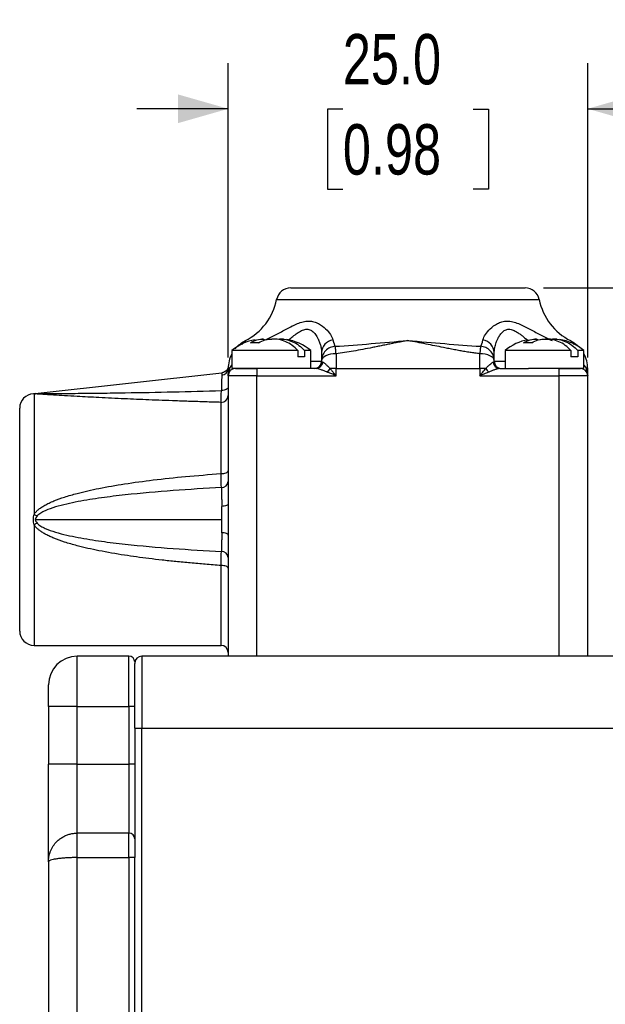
# Paper-space layout 'Catalog Drawing' of a CAD drawing. Header units: millimetres. Extents: x 99 to 325, y 44 to 251.
# Tile 10 of 12: x 242 to 283, y 130 to 198. Entities that reach past the tile are written whole.
import ezdxf

# ---------------------------------------------------------------- set-up
doc = ezdxf.new("R2010")
doc.units = ezdxf.units.MM
doc.layers.add('DIMENSIONS', color=140, linetype='Continuous')
doc.styles.add('SLDTEXTSTYLE0', font='TXT', dxfattribs={"width": 0.75})
doc.dimstyles.new('SLDDIMSTYLE0', dxfattribs={"dimtxt": 3.5, "dimasz": 3.5, "dimexe": 0, "dimexo": 0.0625, "dimgap": 0.875, "dimtad": 0, "dimtih": 1, "dimtoh": 1, "dimdec": 1, "dimrnd": 1e-09, "dimzin": 12, "dimdsep": 46, "dimtxsty": 'SLDTEXTSTYLE0', "dimsah": 1, "dimcen": 0.09, "dimadec": 0, "dimazin": 3, "dimtfac": 1, "dimtdec": 1, "dimtofl": 0, "dimtmove": 0, "dimatfit": 3, "dimfxl": 0, "dimfrac": 2, "dimtolj": 1, "dimtzin": 12, "dimarcsym": 0})
doc.dimstyles.new('SLDDIMSTYLE1', dxfattribs={"dimtxt": 3.5, "dimasz": 3.5, "dimexe": 0, "dimexo": 0.0625, "dimgap": 0.875, "dimtad": 0, "dimtih": 1, "dimtoh": 1, "dimdec": 1, "dimrnd": 1e-09, "dimzin": 12, "dimdsep": 46, "dimtxsty": 'SLDTEXTSTYLE0', "dimsah": 1, "dimcen": 0.09, "dimadec": 0, "dimazin": 3, "dimtfac": 1, "dimtdec": 1, "dimtmove": 0, "dimatfit": 0, "dimfxl": 0, "dimfrac": 2, "dimtolj": 1, "dimtzin": 12, "dimarcsym": 0})
doc.dimstyles.new('SLDDIMSTYLE2', dxfattribs={"dimtxt": 3.5, "dimasz": 3.5, "dimexe": 0, "dimexo": 0.0625, "dimgap": 0.875, "dimtad": 0, "dimtih": 1, "dimtoh": 1, "dimdec": 1, "dimrnd": 1e-09, "dimzin": 4, "dimdsep": 46, "dimtxsty": 'SLDTEXTSTYLE0', "dimsah": 1, "dimcen": 0.09, "dimadec": 0, "dimazin": 1, "dimtfac": 1, "dimtdec": 1, "dimtofl": 0, "dimtmove": 0, "dimatfit": 3, "dimfxl": 0, "dimfrac": 2, "dimtolj": 1, "dimtzin": 12, "dimarcsym": 0})
doc.dimstyles.new('SLDDIMSTYLE5', dxfattribs={"dimtxt": 3.5, "dimasz": 3.5, "dimexe": 0, "dimexo": 0.0625, "dimgap": 0.875, "dimtad": 0, "dimtih": 1, "dimtoh": 1, "dimdec": 1, "dimrnd": 1e-09, "dimzin": 4, "dimdsep": 46, "dimtxsty": 'SLDTEXTSTYLE0', "dimsah": 1, "dimcen": 0.09, "dimadec": 0, "dimazin": 1, "dimtfac": 1, "dimtdec": 1, "dimtmove": 0, "dimatfit": 0, "dimfxl": 0, "dimfrac": 2, "dimtolj": 1, "dimtzin": 12, "dimarcsym": 0})

# ---------------------------------------------------------------- blocks, each defined once
blk = doc.blocks.new('_D_33')
at = {"layer": 'DIMENSIONS'}
for p, q in [((278.252, 179.423), (307.011, 179.423)), ((303.836, 179.423), (303.836, 132.417)), ((299.311, 126.097), (298.244, 126.097)), ((298.244, 126.097), (298.244, 120.54)), ((308.362, 126.097), (309.428, 126.097)), ((309.428, 126.097), (309.428, 120.54)), ((298.244, 120.54), (299.311, 120.54)), ((309.428, 120.54), (308.362, 120.54)), ((303.836, 72.823), (303.836, 119.829)), ((285.153, 72.823), (307.011, 72.823))]:
    blk.add_line(p, q, dxfattribs=at)
for points in [[(303.836, 179.423), (302.836, 175.923), (304.836, 175.923)], [(303.836, 72.823), (304.836, 76.323), (302.836, 76.323)]]:
    blk.add_solid(points, dxfattribs=at)
at = {"layer": 'DIMENSIONS', "char_height": 3.5, "attachment_point": 1, "style": 'SLDTEXTSTYLE0'}
for s, insert in [('106.6', (298.018, 131.319)), ('4.20', (299.311, 125.052))]:
    blk.add_mtext(s, dxfattribs=dict(at, insert=insert))
blk = doc.blocks.new('_D_34')
at = {"layer": 'DIMENSIONS'}
for p, q in [((227.403, 218.439), (322.001, 218.439)), ((318.826, 218.439), (318.826, 151.925)), ((314.3, 145.605), (313.234, 145.605)), ((313.234, 145.605), (313.234, 140.048)), ((323.352, 145.605), (324.418, 145.605)), ((324.418, 145.605), (324.418, 140.048)), ((313.234, 140.048), (314.3, 140.048)), ((324.418, 140.048), (323.352, 140.048)), ((318.826, 72.823), (318.826, 139.337)), ((285.153, 72.823), (322.001, 72.823))]:
    blk.add_line(p, q, dxfattribs=at)
for points in [[(318.826, 218.439), (317.826, 214.939), (319.826, 214.939)], [(318.826, 72.823), (319.826, 76.323), (317.826, 76.323)]]:
    blk.add_solid(points, dxfattribs=at)
at = {"layer": 'DIMENSIONS', "char_height": 3.5, "attachment_point": 1, "style": 'SLDTEXTSTYLE0'}
for s, insert in [('145.6', (313.007, 150.827)), ('5.73', (314.3, 144.56))]:
    blk.add_mtext(s, dxfattribs=dict(at, insert=insert))
blk = doc.blocks.new('_D_35')
at = {"layer": 'DIMENSIONS'}
for p, q in [((256.333, 174.593), (256.333, 195.053)), ((281.333, 174.593), (281.333, 195.053)), ((256.333, 191.878), (249.983, 191.878)), ((264.307, 191.851), (263.241, 191.851)), ((263.241, 191.851), (263.241, 186.295)), ((273.358, 191.851), (274.425, 191.851)), ((274.425, 191.851), (274.425, 186.295)), ((281.333, 191.878), (287.683, 191.878)), ((263.241, 186.295), (264.307, 186.295)), ((274.425, 186.295), (273.358, 186.295))]:
    blk.add_line(p, q, dxfattribs=at)
for points in [[(256.333, 191.878), (252.833, 192.878), (252.833, 190.878)], [(281.333, 191.878), (284.833, 190.878), (284.833, 192.878)]]:
    blk.add_solid(points, dxfattribs=at)
at = {"layer": 'DIMENSIONS', "char_height": 3.5, "attachment_point": 1, "style": 'SLDTEXTSTYLE0'}
for s, insert in [('25.0', (264.307, 197.074)), ('0.98', (264.307, 190.806))]:
    blk.add_mtext(s, dxfattribs=dict(at, insert=insert))
blk = doc.blocks.new('_D_36')
at = {"layer": 'DIMENSIONS'}
for p, q in [((217.833, 214.459), (217.833, 231.615)), ((287.833, 154.593), (287.833, 231.615)), ((217.833, 228.44), (244.24, 228.44)), ((248.307, 228.413), (247.241, 228.413)), ((247.241, 228.413), (247.241, 222.857)), ((257.358, 228.413), (258.425, 228.413)), ((258.425, 228.413), (258.425, 222.857)), ((287.833, 228.44), (261.425, 228.44)), ((247.241, 222.857), (248.307, 222.857)), ((258.425, 222.857), (257.358, 222.857))]:
    blk.add_line(p, q, dxfattribs=at)
for points in [[(217.833, 228.44), (221.333, 227.44), (221.333, 229.44)], [(287.833, 228.44), (284.333, 229.44), (284.333, 227.44)]]:
    blk.add_solid(points, dxfattribs=at)
at = {"layer": 'DIMENSIONS', "char_height": 3.5, "attachment_point": 1, "style": 'SLDTEXTSTYLE0'}
for s, insert in [('70.0', (248.307, 233.636)), ('2.76', (248.307, 227.368))]:
    blk.add_mtext(s, dxfattribs=dict(at, insert=insert))
blk = doc.blocks.new('_D_39')
at = {"layer": 'DIMENSIONS'}
for p, q in [((220.733, 171.203), (220.733, 106.25)), ((220.733, 109.425), (214.383, 109.425)), ((227.757, 109.398), (226.691, 109.398)), ((226.691, 109.398), (226.691, 103.842)), ((236.808, 109.398), (237.875, 109.398)), ((237.875, 109.398), (237.875, 103.842)), ((243.833, 109.425), (250.183, 109.425)), ((226.691, 103.842), (227.757, 103.842)), ((237.875, 103.842), (236.808, 103.842))]:
    blk.add_line(p, q, dxfattribs=at)
for points in [[(220.733, 109.425), (217.233, 110.425), (217.233, 108.425)], [(243.833, 109.425), (247.333, 108.425), (247.333, 110.425)]]:
    blk.add_solid(points, dxfattribs=at)
at = {"layer": 'DIMENSIONS', "char_height": 3.5, "attachment_point": 1, "style": 'SLDTEXTSTYLE0'}
for s, insert in [('23.1', (227.757, 114.621)), ('0.91', (227.757, 108.354))]:
    blk.add_mtext(s, dxfattribs=dict(at, insert=insert))

psp = doc.layouts.new('Catalog Drawing')

# ---------------------------------------------------------------- linework, layer by layer
at = {"color": 8, "linetype": 'Continuous', "lineweight": 25}
for p, q in [((259.703, 178.619), (277.962, 178.619)), ((278.854, 175.774), (278.752, 175.811)), ((256.593, 174.846), (256.59, 174.848)), ((281.076, 174.848), (281.073, 174.846)), ((256.422, 173.823), (256.593, 174.044)), ((262.073, 174.323), (262.833, 174.323)), ((274.833, 174.323), (275.593, 174.323)), ((281.073, 174.044), (281.243, 173.823)), ((242.833, 162.962), (242.833, 154.573)), ((255.833, 154.573), (255.833, 160.129))]:
    psp.add_line(p, q, dxfattribs=at)
at = {"color": 7, "linetype": 'Continuous', "lineweight": 25}
for p, q in [((258.77, 175.871), (258.666, 175.869)), ((258.811, 175.827), (259.288, 175.871)), ((258.811, 175.871), (258.811, 175.782)), ((259.896, 175.871), (259.89, 175.871)), ((260.19, 175.858), (259.896, 175.871)), ((277.77, 175.871), (277.666, 175.869)), ((277.811, 175.827), (278.288, 175.871)), ((277.811, 175.871), (277.811, 175.782)), ((278.896, 175.871), (278.89, 175.871)), ((279.19, 175.858), (278.896, 175.871)), ((256.593, 175.073), (256.593, 173.823)), ((261.173, 175.073), (256.593, 175.073)), ((261.173, 175.073), (261.173, 174.623)), ((261.649, 174.623), (261.173, 174.623)), ((261.649, 175.073), (261.649, 174.623)), ((262.073, 175.073), (261.649, 175.073)), ((262.073, 173.823), (262.073, 175.073)), ((263.833, 174.848), (263.833, 173.823)), ((273.833, 173.823), (273.833, 174.848)), ((275.593, 175.073), (275.593, 173.823)), ((280.173, 175.073), (275.593, 175.073)), ((280.173, 175.073), (280.173, 174.623)), ((280.649, 174.623), (280.173, 174.623)), ((280.649, 175.073), (280.649, 174.623)), ((281.073, 175.073), (280.649, 175.073)), ((281.073, 173.823), (281.073, 175.073)), ((256.33, 173.886), (256.299, 173.823)), ((262.833, 174.375), (262.833, 174.323)), ((274.833, 174.323), (274.833, 174.375)), ((242.913, 172.082), (255.895, 173.525)), ((256.306, 173.8), (256.298, 173.822)), ((256.333, 173.823), (256.422, 173.823)), ((256.333, 173.823), (256.333, 173.323)), ((258.333, 173.323), (256.333, 173.323)), ((256.333, 173.323), (256.333, 164.413)), ((260.454, 173.823), (256.593, 173.823)), ((258.333, 173.823), (258.333, 173.323)), ((258.333, 153.823), (258.333, 173.323)), ((258.333, 173.323), (263.833, 173.323)), ((262.447, 173.823), (260.454, 173.823)), ((263.833, 173.823), (263.42, 173.823)), ((263.833, 173.823), (273.833, 173.823)), ((263.833, 173.323), (263.833, 173.823)), ((273.833, 173.823), (273.833, 173.323)), ((274.246, 173.823), (273.833, 173.823)), ((273.833, 173.323), (279.333, 173.323)), ((275.219, 173.823), (277.211, 173.823)), ((281.073, 173.823), (277.211, 173.823)), ((279.333, 173.823), (279.333, 173.323)), ((279.333, 173.323), (279.333, 153.823)), ((281.333, 173.323), (279.333, 173.323)), ((281.333, 173.823), (281.243, 173.823)), ((281.333, 173.323), (281.333, 173.823)), ((281.333, 153.823), (281.333, 173.323)), ((242.913, 172.082), (242.786, 172.072)), ((242.833, 172.066), (242.833, 163.685)), ((255.833, 166.518), (255.833, 171.469)), ((242.913, 163.323), (255.896, 163.323)), ((256.333, 162.234), (256.333, 153.823)), ((242.833, 154.573), (255.833, 154.573)), ((245.833, 150.323), (245.833, 153.823)), ((249.433, 153.823), (245.833, 153.823)), ((249.433, 150.323), (249.433, 153.823)), ((250.333, 153.823), (250.333, 148.823)), ((287.333, 153.823), (250.333, 153.823)), ((245.833, 150.323), (243.833, 150.323)), ((243.833, 150.323), (243.833, 146.323)), ((245.833, 146.323), (245.833, 150.323)), ((245.833, 150.323), (249.433, 150.323)), ((249.833, 150.323), (249.433, 150.323)), ((249.433, 150.323), (249.433, 146.323)), ((249.833, 148.823), (250.333, 148.823)), ((249.833, 148.823), (249.833, 139.823)), ((250.333, 86.711), (250.333, 148.823)), ((250.333, 148.823), (287.333, 148.823)), ((245.833, 146.323), (243.833, 146.323)), ((245.833, 141.523), (245.833, 146.323)), ((245.833, 146.323), (249.433, 146.323)), ((249.433, 146.323), (249.433, 141.523)), ((249.833, 146.323), (249.433, 146.323)), ((245.833, 139.823), (245.833, 141.523)), ((249.433, 141.523), (245.833, 141.523)), ((249.433, 139.823), (249.433, 141.523)), ((245.833, 92.823), (245.833, 139.823)), ((245.833, 139.823), (249.433, 139.823)), ((249.433, 139.823), (249.433, 92.823)), ((249.833, 139.823), (249.433, 139.823)), ((249.833, 92.823), (249.833, 139.823)), ((243.833, 139.523), (243.833, 93.123))]:
    psp.add_line(p, q, dxfattribs=at)
at = {"color": 7, "linetype": 'Continuous', "lineweight": 25, "flags": 128}
for points in [[(263.833, 174.848), (263.638, 174.838), (263.45, 174.812), (263.277, 174.768), (263.126, 174.709), (263.001, 174.638), (262.909, 174.556), (262.852, 174.467), (262.833, 174.375)], [(274.833, 174.375), (274.814, 174.467), (274.757, 174.556), (274.664, 174.638), (274.54, 174.709), (274.388, 174.768), (274.215, 174.812), (274.028, 174.838), (273.833, 174.848)], [(256.333, 172.547), (256.324, 172.498), (256.297, 172.45), (256.254, 172.406), (256.196, 172.367), (256.125, 172.334), (256.044, 172.309), (255.955, 172.292), (255.862, 172.284)], [(255.833, 166.518), (255.93, 166.521), (256.024, 166.532), (256.111, 166.548), (256.186, 166.571), (256.248, 166.599), (256.295, 166.63), (256.323, 166.665), (256.333, 166.7)], [(256.333, 164.413), (256.324, 164.381), (256.299, 164.35), (256.259, 164.321), (256.204, 164.296), (256.137, 164.274), (256.059, 164.257), (255.974, 164.245), (255.884, 164.239)], [(256.333, 162.234), (256.324, 162.266), (256.299, 162.296), (256.259, 162.325), (256.204, 162.351), (256.137, 162.373), (256.059, 162.39), (255.974, 162.402), (255.884, 162.408)], [(256.333, 159.946), (256.323, 159.982), (256.295, 160.016), (256.248, 160.048), (256.186, 160.076), (256.111, 160.098), (256.024, 160.115), (255.93, 160.125), (255.833, 160.129)]]:
    psp.add_lwpolyline(points, dxfattribs=at)
at = {"color": 7, "linetype": 'Continuous', "lineweight": 25}
for centre, radius, start, end in [((260.684, 178.423), 1, 90, 168.69691), ((276.982, 178.423), 1, 11.30309, 90), ((255.681, 179.423), 4.102, 296.73234, 348.69691), ((281.985, 179.423), 4.102, 191.30309, 243.27802), ((258.77, 172.501), 3.37, 99.66381, 130.2375), ((259.896, 172.501), 3.37, 49.7625, 81.76246), ((263.761, 174.894), 0.929, 99.22488, 177.75979), ((273.904, 174.894), 0.929, 2.24021, 80.77512), ((277.77, 172.501), 3.37, 99.98461, 130.2375), ((278.896, 172.501), 3.37, 49.7625, 81.76246), ((258.501, 173.823), 2.168, 151.80699, 180), ((279.165, 173.823), 2.168, 0, 28.19301), ((262.333, 174.323), 0.5, 270, 0), ((262.431, 174.302), 0.479, 271.8646, 355.99903), ((275.234, 174.302), 0.479, 184.00097, 268.1354), ((275.333, 174.323), 0.5, 180, 270), ((255.852, 173.838), 0.481, 273.87388, 358.31118), ((256.833, 173.323), 0.5, 90, 180), ((256.122, 173.724), 0.316, 331.47627, 18.31591), ((262.216, 174.607), 1.436, 313.9534, 326.91894), ((275.449, 174.607), 1.436, 213.08106, 226.0466), ((280.833, 173.323), 0.5, 0, 90), ((281.543, 173.724), 0.316, 161.68409, 208.52373), ((242.833, 171.073), 1, 92.66977, 180), ((242.799, 173.676), 1.611, 271.19249, 279.04898), ((255.849, 171.953), 0.484, 268.02613, 357.87972), ((255.872, 166.004), 0.462, 268.73324, 355.34868), ((266.82, 211.629), 53.611, 243.42046, 243.68288), ((266.82, 115.017), 53.611, 116.31712, 116.57954), ((255.872, 160.643), 0.462, 4.65132, 91.26676), ((242.833, 155.573), 1, 180, 270), ((255.833, 154.073), 0.5, 0, 90), ((245.833, 151.823), 2, 90, 180), ((249.433, 153.423), 0.4, 0, 90), ((250.333, 153.323), 0.5, 90, 180), ((249.433, 141.123), 0.4, 0, 90)]:
    psp.add_arc(centre, radius, start, end, dxfattribs=at)
for points, knots in [([(260.684, 179.423), (260.685, 179.423), (260.687, 179.423), (260.704, 179.423), (260.731, 179.423), (260.769, 179.423), (260.845, 179.423), (260.989, 179.423), (261.248, 179.423), (261.585, 179.423), (262.144, 179.423), (263.029, 179.423), (264.119, 179.423), (265.078, 179.423), (265.818, 179.423), (266.577, 179.423), (267.252, 179.423), (267.84, 179.423), (268.336, 179.423), (268.667, 179.423), (268.833, 179.423)], [0, 0, 0, 0, 0.023331, 0.046622, 0.069903, 0.093207, 0.116565, 0.178308, 0.240092, 0.304409, 0.368768, 0.500006, 0.631244, 0.695561, 0.759919, 0.821662, 0.883446, 0.922313, 0.961115, 1, 1, 1, 1]), ([(268.833, 179.423), (270.994, 179.423), (273.067, 179.423), (276.123, 179.423), (276.982, 179.423), (276.982, 179.423)], [0, 0, 0, 0, 0.5, 0.5, 1, 1, 1, 1]), ([(258.914, 175.811), (259.169, 175.925), (259.417, 176.051), (259.909, 176.313), (260.154, 176.451), (260.65, 176.718), (260.897, 176.846), (261.285, 176.997), (261.414, 177.039), (261.674, 177.098), (261.807, 177.115), (262.059, 177.114), (262.179, 177.098), (262.409, 177.038), (262.515, 176.996), (262.807, 176.846), (262.971, 176.716), (263.244, 176.452), (263.353, 176.316), (263.523, 176.052), (263.583, 175.924), (263.612, 175.811)], [0, 0, 0, 0, 0.125, 0.125, 0.25, 0.25, 0.375, 0.375, 0.4375, 0.4375, 0.5, 0.5, 0.5625, 0.5625, 0.625, 0.625, 0.75, 0.75, 0.875, 0.875, 1, 1, 1, 1]), ([(274.053, 175.811), (274.083, 175.925), (274.142, 176.051), (274.31, 176.313), (274.42, 176.451), (274.696, 176.718), (274.858, 176.846), (275.154, 176.997), (275.259, 177.039), (275.488, 177.098), (275.612, 177.115), (275.864, 177.114), (275.993, 177.098), (276.255, 177.038), (276.385, 176.996), (276.767, 176.846), (277.018, 176.716), (277.509, 176.452), (277.752, 176.316), (278.246, 176.052), (278.498, 175.924), (278.752, 175.811)], [0, 0, 0, 0, 0.125, 0.125, 0.25, 0.25, 0.375, 0.375, 0.4375, 0.4375, 0.5, 0.5, 0.5625, 0.5625, 0.625, 0.625, 0.75, 0.75, 0.875, 0.875, 1, 1, 1, 1]), ([(256.831, 175.198), (256.851, 175.225), (256.93, 175.329), (257.15, 175.539), (257.398, 175.685), (257.526, 175.76)], [0, 0, 0, 0, 0.1467616, 0.5608184, 1, 1, 1, 1]), ([(257.873, 175.609), (258.021, 175.704), (258.176, 175.772), (258.491, 175.858), (258.651, 175.873), (258.811, 175.871)], [0, 0, 0, 0, 0.5, 0.5, 1, 1, 1, 1]), ([(258.439, 175.609), (258.588, 175.704), (258.742, 175.772), (259.058, 175.858), (259.217, 175.873), (259.378, 175.871)], [0, 0, 0, 0, 0.5, 0.5, 1, 1, 1, 1]), ([(261.173, 175.073), (260.924, 175.346), (260.636, 175.555), (260.18, 175.754), (260.023, 175.803), (259.702, 175.862), (259.54, 175.872), (259.378, 175.871)], [0, 0, 0, 0, 0.5, 0.5, 0.75, 0.75, 1, 1, 1, 1]), ([(259.854, 175.871), (260.016, 175.872), (260.178, 175.862), (260.499, 175.803), (260.656, 175.754), (261.112, 175.555), (261.4, 175.346), (261.649, 175.073)], [0, 0, 0, 0, 0.25, 0.25, 0.5, 0.5, 1, 1, 1, 1]), ([(263.774, 175.365), (263.66, 175.358), (263.539, 175.331), (263.307, 175.227), (263.196, 175.151), (263.014, 174.96), (262.944, 174.846), (262.853, 174.61), (262.833, 174.488), (262.833, 174.375)], [0, 0, 0, 0, 0.25, 0.25, 0.5, 0.5, 0.75, 0.75, 1, 1, 1, 1]), ([(263.774, 175.365), (264.594, 175.407), (265.427, 175.477), (267.116, 175.623), (267.971, 175.7), (268.833, 175.76)], [0, 0, 0, 0, 0.5, 0.5, 1, 1, 1, 1]), ([(263.833, 174.848), (263.822, 174.981), (263.81, 175.105), (263.79, 175.288), (263.781, 175.345), (263.774, 175.365)], [0, 0, 0, 0, 0.5, 0.5, 1, 1, 1, 1]), ([(268.833, 175.76), (268.711, 175.739), (268.469, 175.698), (268.108, 175.631), (267.751, 175.562), (267.399, 175.491), (267.051, 175.42), (266.708, 175.35), (266.258, 175.258), (265.706, 175.147), (265.06, 175.028), (264.439, 174.925), (264.031, 174.873), (263.833, 174.848)], [0, 0, 0, 0, 0.075061, 0.148894, 0.221509, 0.292916, 0.363125, 0.432148, 0.499995, 0.633901, 0.761781, 0.883765, 1, 1, 1, 1]), ([(268.833, 175.76), (269.694, 175.7), (270.549, 175.623), (272.238, 175.477), (273.072, 175.407), (273.891, 175.365)], [0, 0, 0, 0, 0.5, 0.5, 1, 1, 1, 1]), ([(273.833, 174.848), (273.72, 174.861), (273.492, 174.89), (273.147, 174.94), (272.793, 174.997), (272.431, 175.06), (272.06, 175.129), (271.681, 175.203), (271.227, 175.294), (270.696, 175.404), (270.086, 175.528), (269.463, 175.651), (269.045, 175.723), (268.833, 175.76)], [0, 0, 0, 0, 0.0657374, 0.1333302, 0.2028087, 0.2742011, 0.3475334, 0.4228294, 0.5001112, 0.6195873, 0.7426893, 0.8694757, 1, 1, 1, 1]), ([(273.891, 175.365), (273.89, 175.359), (273.887, 175.349), (273.882, 175.325), (273.878, 175.296), (273.874, 175.264), (273.869, 175.231), (273.863, 175.173), (273.853, 175.084), (273.842, 174.963), (273.836, 174.883), (273.833, 174.848)], [0, 0, 0, 0, 0.1034338, 0.1988437, 0.286228, 0.3655852, 0.4369144, 0.5002148, 0.7037043, 0.8703169, 1, 1, 1, 1]), ([(274.833, 174.375), (274.833, 174.488), (274.813, 174.61), (274.722, 174.846), (274.651, 174.96), (274.469, 175.151), (274.359, 175.227), (274.127, 175.331), (274.005, 175.358), (273.891, 175.365)], [0, 0, 0, 0, 0.25, 0.25, 0.5, 0.5, 0.75, 0.75, 1, 1, 1, 1]), ([(276.873, 175.609), (277.021, 175.704), (277.176, 175.772), (277.491, 175.858), (277.651, 175.873), (277.811, 175.871)], [0, 0, 0, 0, 0.5, 0.5, 1, 1, 1, 1]), ([(277.439, 175.609), (277.588, 175.704), (277.742, 175.772), (278.058, 175.858), (278.217, 175.873), (278.378, 175.871)], [0, 0, 0, 0, 0.5, 0.5, 1, 1, 1, 1]), ([(278.288, 175.871), (278.434, 175.873), (278.627, 175.877), (278.81, 175.79), (278.854, 175.769)], [0, 0, 0, 0, 0.759608, 1, 1, 1, 1]), ([(280.173, 175.073), (279.924, 175.346), (279.636, 175.555), (279.18, 175.754), (279.023, 175.803), (278.702, 175.862), (278.54, 175.872), (278.378, 175.871)], [0, 0, 0, 0, 0.5, 0.5, 0.75, 0.75, 1, 1, 1, 1]), ([(278.854, 175.871), (279.016, 175.872), (279.178, 175.862), (279.499, 175.803), (279.656, 175.754), (280.112, 175.555), (280.4, 175.346), (280.649, 175.073)], [0, 0, 0, 0, 0.25, 0.25, 0.5, 0.5, 1, 1, 1, 1]), ([(280.14, 175.76), (280.316, 175.657), (280.538, 175.528), (280.662, 175.383), (280.689, 175.352)], [0, 0, 0, 0, 0.788573, 1, 1, 1, 1]), ([(262.833, 174.93), (262.833, 174.799), (262.833, 174.573), (262.833, 174.474), (262.833, 174.432)], [0, 0, 0, 0, 0.582828, 1, 1, 1, 1]), ([(274.833, 174.432), (274.833, 174.474), (274.833, 174.573), (274.833, 174.799), (274.833, 174.93)], [0, 0, 0, 0, 0.417172, 1, 1, 1, 1]), ([(262.833, 174.323), (262.833, 174.318), (262.835, 174.307), (262.847, 174.292), (262.869, 174.279), (262.895, 174.272), (262.909, 174.268)], [0, 0, 0, 0, 0.224213, 0.465309, 0.723792, 1, 1, 1, 1]), ([(262.909, 174.268), (262.918, 174.266), (262.937, 174.26), (262.972, 174.24), (263.016, 174.209), (263.068, 174.167), (263.126, 174.115), (263.192, 174.05), (263.267, 173.975), (263.345, 173.896), (263.398, 173.844), (263.42, 173.823)], [0, 0, 0, 0, 0.077992, 0.166188, 0.265343, 0.376206, 0.499502, 0.604999, 0.749286, 0.897596, 1, 1, 1, 1]), ([(274.246, 173.823), (274.267, 173.844), (274.32, 173.896), (274.398, 173.975), (274.473, 174.05), (274.553, 174.128), (274.631, 174.196), (274.705, 174.25), (274.741, 174.263), (274.757, 174.268)], [0, 0, 0, 0, 0.102459, 0.250836, 0.395159, 0.500741, 0.699171, 0.864446, 1, 1, 1, 1]), ([(274.757, 174.268), (274.768, 174.271), (274.789, 174.277), (274.81, 174.287), (274.824, 174.298), (274.831, 174.31), (274.832, 174.319), (274.833, 174.323)], [0, 0, 0, 0, 0.222407, 0.433423, 0.633209, 0.82197, 1, 1, 1, 1]), ([(255.884, 173.358), (255.884, 173.337), (255.883, 173.296), (255.882, 173.22), (255.88, 173.131), (255.877, 173.026), (255.875, 172.907), (255.872, 172.773), (255.869, 172.624), (255.866, 172.461), (255.863, 172.344), (255.862, 172.284)], [0, 0, 0, 0, 0.095457, 0.19548, 0.299879, 0.408406, 0.520749, 0.636538, 0.755341, 0.876672, 1, 1, 1, 1]), ([(255.895, 173.525), (255.895, 173.524), (255.895, 173.523), (255.893, 173.51), (255.89, 173.479), (255.887, 173.429), (255.885, 173.377), (255.884, 173.358)], [0, 0, 0, 0, 0.140672, 0.306999, 0.499666, 0.81418, 1, 1, 1, 1]), ([(256.299, 173.822), (256.278, 173.783), (256.236, 173.703), (256.136, 173.612), (256.021, 173.548), (255.936, 173.532), (255.895, 173.525)], [0, 0, 0, 0, 0.254221, 0.511505, 0.762735, 1, 1, 1, 1]), ([(256.333, 173.323), (256.333, 173.359), (256.335, 173.422), (256.343, 173.506), (256.358, 173.6), (256.38, 173.704), (256.409, 173.785), (256.422, 173.823)], [0, 0, 0, 0, 0.2079061, 0.3741875, 0.4988423, 0.7647995, 1, 1, 1, 1]), ([(263.213, 173.573), (263.177, 173.588), (263.105, 173.616), (263, 173.659), (262.899, 173.699), (262.783, 173.743), (262.661, 173.784), (262.54, 173.817), (262.476, 173.821), (262.447, 173.823)], [0, 0, 0, 0, 0.128835, 0.255092, 0.378935, 0.500534, 0.690236, 0.856095, 1, 1, 1, 1]), ([(263.833, 173.323), (263.779, 173.345), (263.678, 173.387), (263.535, 173.445), (263.412, 173.495), (263.306, 173.537), (263.242, 173.562), (263.213, 173.573)], [0, 0, 0, 0, 0.258419, 0.487623, 0.687615, 0.858403, 1, 1, 1, 1]), ([(263.42, 173.823), (263.441, 173.799), (263.484, 173.747), (263.553, 173.664), (263.629, 173.573), (263.723, 173.458), (263.792, 173.374), (263.833, 173.323)], [0, 0, 0, 0, 0.153393, 0.320451, 0.501219, 0.703761, 1, 1, 1, 1]), ([(273.833, 173.323), (273.862, 173.359), (273.913, 173.422), (273.982, 173.506), (274.059, 173.6), (274.145, 173.704), (274.214, 173.785), (274.246, 173.823)], [0, 0, 0, 0, 0.207906, 0.374187, 0.498842, 0.764799, 1, 1, 1, 1]), ([(274.452, 173.573), (274.415, 173.559), (274.331, 173.526), (274.191, 173.47), (274.022, 173.401), (273.899, 173.35), (273.833, 173.323)], [0, 0, 0, 0, 0.18156, 0.408735, 0.681545, 1, 1, 1, 1]), ([(275.219, 173.823), (275.205, 173.823), (275.176, 173.822), (275.127, 173.814), (275.071, 173.802), (275.008, 173.784), (274.939, 173.762), (274.826, 173.722), (274.665, 173.658), (274.524, 173.602), (274.452, 173.573)], [0, 0, 0, 0, 0.069435, 0.144047, 0.224156, 0.310021, 0.401852, 0.499821, 0.745036, 1, 1, 1, 1]), ([(279.333, 173.823), (279.371, 173.823), (279.446, 173.823), (279.558, 173.823), (279.669, 173.823), (279.778, 173.823), (279.946, 173.823), (280.162, 173.823), (280.4, 173.823), (280.596, 173.823), (280.719, 173.823), (280.789, 173.823), (280.826, 173.823), (280.831, 173.823), (280.833, 173.823)], [0, 0, 0, 0, 0.048277, 0.096159, 0.14392, 0.191837, 0.240186, 0.370003, 0.500048, 0.629866, 0.759911, 0.840105, 0.919707, 1, 1, 1, 1]), ([(281.243, 173.823), (281.252, 173.799), (281.271, 173.747), (281.294, 173.664), (281.313, 173.573), (281.329, 173.458), (281.331, 173.374), (281.333, 173.323)], [0, 0, 0, 0, 0.153393, 0.320451, 0.501219, 0.703761, 1, 1, 1, 1]), ([(242.833, 172.066), (242.821, 172.068), (242.803, 172.071), (242.788, 172.072), (242.787, 172.072), (242.786, 172.072)], [0, 0, 0, 0, 0.500721, 0.762611, 1, 1, 1, 1]), ([(255.833, 171.469), (255.469, 171.48), (254.757, 171.501), (253.711, 171.535), (252.708, 171.57), (251.75, 171.605), (250.835, 171.641), (249.965, 171.678), (248.801, 171.729), (247.42, 171.796), (246.029, 171.87), (244.99, 171.93), (244.358, 171.968), (243.932, 171.994), (243.669, 172.011), (243.438, 172.026), (243.239, 172.039), (243.072, 172.05), (242.934, 172.059), (242.865, 172.064), (242.833, 172.066)], [0, 0, 0, 0, 0.080948, 0.158696, 0.233251, 0.304621, 0.372815, 0.437842, 0.499717, 0.634132, 0.749165, 0.816457, 0.87434, 0.898127, 0.919816, 0.939472, 0.957179, 0.973052, 0.987251, 1, 1, 1, 1]), ([(242.913, 172.082), (242.913, 172.082), (242.932, 172.083), (242.985, 172.085), (243.018, 172.086), (243.053, 172.086)], [0, 0, 0, 0, 0.5, 0.5, 1, 1, 1, 1]), ([(243.053, 172.086), (243.118, 172.086), (243.202, 172.086), (243.394, 172.086), (243.502, 172.086), (243.837, 172.087), (244.079, 172.087), (244.58, 172.089), (244.84, 172.091), (245.364, 172.094), (245.629, 172.096), (246.429, 172.102), (246.97, 172.107), (248.062, 172.12), (248.613, 172.128), (250.274, 172.154), (251.39, 172.175), (253.623, 172.225), (254.742, 172.253), (255.862, 172.284)], [0, 0, 0, 0, 0.03125, 0.03125, 0.0625, 0.0625, 0.125, 0.125, 0.1875, 0.1875, 0.25, 0.25, 0.375, 0.375, 0.5, 0.5, 0.75, 0.75, 1, 1, 1, 1]), ([(241.833, 155.573), (241.833, 155.573), (241.833, 156.39), (241.833, 159.297), (241.833, 161.268), (241.833, 165.379), (241.833, 167.35), (241.833, 170.257), (241.833, 171.073), (241.833, 171.073)], [0, 0, 0, 0, 0.25, 0.25, 0.5, 0.5, 0.75, 0.75, 1, 1, 1, 1]), ([(242.833, 163.685), (242.851, 163.712), (242.888, 163.768), (242.955, 163.849), (243.033, 163.929), (243.122, 164.008), (243.221, 164.087), (243.331, 164.165), (243.452, 164.243), (243.585, 164.32), (243.727, 164.397), (243.881, 164.472), (244.046, 164.548), (244.399, 164.698), (244.99, 164.909), (246.029, 165.208), (247.42, 165.518), (249.189, 165.823), (251.197, 166.092), (253.434, 166.33), (255.007, 166.453), (255.833, 166.518)], [0, 0, 0, 0, 0.0072812, 0.015017, 0.0232614, 0.0320593, 0.0414474, 0.0514562, 0.0621105, 0.0734313, 0.0854357, 0.0981384, 0.1115514, 0.1256852, 0.1835641, 0.2508587, 0.3658864, 0.5003032, 0.6495744, 0.8161011, 1, 1, 1, 1]), ([(255.862, 165.542), (254.742, 165.484), (253.623, 165.417), (251.39, 165.253), (250.274, 165.157), (248.613, 164.974), (248.062, 164.907), (246.97, 164.754), (246.429, 164.669), (245.629, 164.517), (245.364, 164.462), (244.84, 164.341), (244.58, 164.274), (244.079, 164.124), (243.837, 164.04), (243.502, 163.89), (243.394, 163.835), (243.202, 163.715), (243.118, 163.649), (243.053, 163.575)], [0, 0, 0, 0, 0.25, 0.25, 0.5, 0.5, 0.625, 0.625, 0.75, 0.75, 0.8125, 0.8125, 0.875, 0.875, 0.9375, 0.9375, 0.96875, 0.96875, 1, 1, 1, 1]), ([(255.862, 165.542), (255.863, 165.513), (255.865, 165.456), (255.867, 165.361), (255.87, 165.261), (255.872, 165.155), (255.874, 165.046), (255.876, 164.933), (255.878, 164.818), (255.88, 164.702), (255.881, 164.585), (255.882, 164.469), (255.884, 164.354), (255.884, 164.277), (255.884, 164.239)], [0, 0, 0, 0, 0.0926633, 0.184281, 0.2746218, 0.363468, 0.4506173, 0.5358846, 0.6191035, 0.7001268, 0.778827, 0.8550957, 0.9288439, 1, 1, 1, 1]), ([(256.333, 164.413), (256.333, 164.354), (256.333, 164.237), (256.335, 164.057), (256.336, 163.876), (256.338, 163.694), (256.339, 163.51), (256.339, 163.263), (256.338, 162.955), (256.334, 162.589), (256.333, 162.352), (256.333, 162.234)], [0, 0, 0, 0, 0.083142, 0.166069, 0.248978, 0.332068, 0.415535, 0.499574, 0.667271, 0.833549, 1, 1, 1, 1]), ([(242.833, 162.962), (242.821, 163.022), (242.797, 163.141), (242.78, 163.323), (242.797, 163.506), (242.821, 163.625), (242.833, 163.685)], [0, 0, 0, 0, 0.2504602, 0.5000409, 0.7495863, 1, 1, 1, 1]), ([(255.833, 160.129), (255.469, 160.156), (254.757, 160.21), (253.711, 160.301), (252.708, 160.397), (251.75, 160.499), (250.835, 160.607), (249.965, 160.721), (248.801, 160.891), (247.42, 161.128), (246.029, 161.439), (244.99, 161.737), (244.358, 161.963), (243.932, 162.149), (243.669, 162.278), (243.438, 162.41), (243.239, 162.543), (243.072, 162.679), (242.934, 162.815), (242.865, 162.915), (242.833, 162.962)], [0, 0, 0, 0, 0.080948, 0.158696, 0.233251, 0.304621, 0.372815, 0.437842, 0.499717, 0.634132, 0.749165, 0.816457, 0.87434, 0.898127, 0.919816, 0.939472, 0.957179, 0.973052, 0.987251, 1, 1, 1, 1]), ([(243.053, 163.575), (243.018, 163.535), (242.985, 163.495), (242.932, 163.412), (242.913, 163.367), (242.913, 163.323)], [0, 0, 0, 0, 0.5, 0.5, 1, 1, 1, 1]), ([(242.913, 163.323), (242.913, 163.279), (242.932, 163.235), (242.985, 163.152), (243.018, 163.111), (243.053, 163.072)], [0, 0, 0, 0, 0.5, 0.5, 1, 1, 1, 1]), ([(243.053, 163.072), (243.118, 162.997), (243.202, 162.932), (243.394, 162.812), (243.502, 162.757), (243.837, 162.606), (244.079, 162.523), (244.58, 162.372), (244.84, 162.306), (245.364, 162.184), (245.629, 162.13), (246.429, 161.978), (246.97, 161.892), (248.062, 161.739), (248.613, 161.672), (250.274, 161.49), (251.39, 161.394), (253.623, 161.23), (254.742, 161.163), (255.862, 161.105)], [0, 0, 0, 0, 0.03125, 0.03125, 0.0625, 0.0625, 0.125, 0.125, 0.1875, 0.1875, 0.25, 0.25, 0.375, 0.375, 0.5, 0.5, 0.75, 0.75, 1, 1, 1, 1]), ([(255.884, 162.408), (255.884, 162.357), (255.883, 162.253), (255.882, 162.099), (255.88, 161.943), (255.877, 161.789), (255.875, 161.637), (255.872, 161.49), (255.869, 161.351), (255.866, 161.22), (255.863, 161.143), (255.862, 161.105)], [0, 0, 0, 0, 0.0954566, 0.1954798, 0.2998792, 0.4084057, 0.5207492, 0.6365379, 0.7553407, 0.8766721, 1, 1, 1, 1]), ([(243.833, 139.523), (243.833, 139.523), (243.833, 140.24), (243.833, 142.79), (243.833, 144.52), (243.833, 146.323)], [0, 0, 0, 0, 0.5, 0.5, 1, 1, 1, 1]), ([(243.833, 139.523), (243.834, 139.569), (243.835, 139.658), (243.849, 139.786), (243.868, 139.902), (243.891, 140.007), (243.917, 140.101), (243.944, 140.184), (244.014, 140.369), (244.153, 140.635), (244.385, 140.917), (244.62, 141.121), (244.845, 141.269), (245.084, 141.384), (245.331, 141.465), (245.581, 141.514), (245.749, 141.52), (245.833, 141.523)], [0, 0, 0, 0, 0.044253, 0.085249, 0.122988, 0.157469, 0.188692, 0.216657, 0.241364, 0.378405, 0.501714, 0.588787, 0.674218, 0.758029, 0.840245, 0.920893, 1, 1, 1, 1]), ([(249.833, 141.123), (249.833, 141.123), (249.833, 141.121), (249.833, 141.11), (249.833, 141.092), (249.833, 141.066), (249.833, 141.015), (249.833, 140.918), (249.833, 140.749), (249.833, 140.542), (249.833, 140.335), (249.833, 140.148), (249.833, 139.987), (249.833, 139.878), (249.833, 139.823)], [0, 0, 0, 0, 0.048272, 0.096151, 0.143912, 0.191832, 0.240185, 0.369985, 0.500048, 0.629848, 0.75991, 0.840098, 0.919699, 1, 1, 1, 1]), ([(245.833, 139.823), (245.787, 139.823), (245.697, 139.823), (245.56, 139.821), (245.423, 139.817), (245.287, 139.812), (245.153, 139.805), (245.02, 139.797), (244.89, 139.788), (244.764, 139.777), (244.643, 139.765), (244.527, 139.751), (244.359, 139.728), (244.153, 139.69), (243.995, 139.645), (243.901, 139.603), (243.845, 139.566), (243.837, 139.539), (243.833, 139.523)], [0, 0, 0, 0, 0.042973, 0.086402, 0.13029, 0.174644, 0.219466, 0.264762, 0.310535, 0.35679, 0.403531, 0.45076, 0.498483, 0.621764, 0.758803, 0.821485, 0.901889, 1, 1, 1, 1])]:
    psp.add_open_spline(points, degree=3, knots=knots, dxfattribs=at)
at = {"color": 8, "linetype": 'Continuous', "lineweight": 25}
for points, knots in [([(260.525, 175.809), (260.553, 175.831), (260.684, 175.936), (260.908, 176.118), (261.16, 176.301), (261.361, 176.421), (261.563, 176.517), (261.763, 176.563), (261.949, 176.54), (262.074, 176.493), (262.189, 176.42), (262.299, 176.321), (262.405, 176.195), (262.506, 176.043), (262.606, 175.854), (262.699, 175.632), (262.775, 175.381), (262.824, 175.143), (262.83, 174.997), (262.833, 174.93)], [0, 0, 0, 0, 0.022431, 0.104032, 0.185582, 0.22828, 0.267076, 0.348898, 0.388891, 0.430701, 0.469437, 0.512093, 0.564554, 0.616992, 0.674868, 0.755796, 0.836809, 0.924221, 1, 1, 1, 1]), ([(274.833, 174.93), (274.838, 175.023), (274.849, 175.213), (274.932, 175.538), (275.052, 175.846), (275.201, 176.119), (275.343, 176.301), (275.478, 176.421), (275.63, 176.517), (275.808, 176.563), (276.005, 176.54), (276.154, 176.493), (276.307, 176.42), (276.472, 176.321), (276.652, 176.195), (276.851, 176.043), (277.03, 175.898), (277.149, 175.801), (277.195, 175.764)], [0, 0, 0, 0, 0.101729, 0.208458, 0.320344, 0.400752, 0.48111, 0.523184, 0.561413, 0.642039, 0.681447, 0.722646, 0.760816, 0.802848, 0.854542, 0.906214, 0.963243, 1, 1, 1, 1]), ([(257.321, 175.499), (257.316, 175.517), (257.294, 175.597), (257.424, 175.688), (257.526, 175.76)], [0, 0, 0, 0, 0.221715, 1, 1, 1, 1]), ([(280.14, 175.76), (280.24, 175.688), (280.374, 175.594), (280.35, 175.511), (280.344, 175.49)], [0, 0, 0, 0, 0.749142, 1, 1, 1, 1])]:
    psp.add_open_spline(points, degree=3, knots=knots, dxfattribs=at)
at = {"color": 7, "linetype": 'Continuous', "lineweight": 25}
for points in [[(258.439, 175.609), (258.24, 175.622), (258.051, 175.622), (257.873, 175.609)], [(263.612, 175.811), (263.671, 175.584), (263.725, 175.434), (263.774, 175.365)], [(273.891, 175.365), (273.941, 175.434), (273.995, 175.584), (274.053, 175.811)], [(277.439, 175.609), (277.24, 175.622), (277.051, 175.622), (276.873, 175.609)], [(256.833, 173.823), (256.833, 173.823), (257.505, 173.823), (258.333, 173.823)], [(255.833, 171.469), (255.843, 171.627), (255.853, 171.916), (255.862, 172.284)], [(255.862, 165.542), (255.853, 165.769), (255.843, 166.115), (255.833, 166.518)], [(255.896, 163.323), (255.896, 163.638), (255.887, 163.943), (255.884, 164.239)], [(255.884, 162.408), (255.887, 162.701), (255.896, 163.01), (255.896, 163.323)], [(255.833, 160.129), (255.843, 160.532), (255.853, 160.878), (255.862, 161.105)], [(249.833, 148.823), (249.833, 151.307), (249.833, 153.323), (249.833, 153.323)], [(243.833, 150.323), (243.833, 151.151), (243.833, 151.823), (243.833, 151.823)]]:
    psp.add_open_spline(points, degree=3, dxfattribs=at)

# ---------------------------------------------------------------- dimensions: what is measured, and where the dimension line sits
at = {"layer": 'DIMENSIONS'}
for base, p1, p2, dimstyle, picture, middle in [((217.833, 228.44), (287.833, 153.323), (217.833, 213.189), 'SLDDIMSTYLE2', '_D_36', (252.833, 228.44)), ((281.333, 191.878), (256.333, 173.323), (281.333, 173.323), 'SLDDIMSTYLE5', '_D_35', (268.833, 191.878)), ((243.833, 109.425), (220.733, 172.473), (243.833, 93.123), 'SLDDIMSTYLE1', '_D_39', (232.283, 109.425))]:
    dim = psp.add_linear_dim(base=base, p1=p1, p2=p2, dimstyle=dimstyle, dxfattribs=at)
    dim.commit()
    dim.dimension.update_dxf_attribs({"geometry": picture, "text_midpoint": middle, "dimtype": 160})
for base, p2, picture, middle in [((318.826, 218.439), (226.133, 218.439), '_D_34', (318.826, 145.631)), ((303.836, 179.423), (276.982, 179.423), '_D_33', (303.836, 126.123))]:
    dim = psp.add_linear_dim(base=base, p1=(283.883, 72.823), p2=p2, angle=90, dimstyle='SLDDIMSTYLE0', dxfattribs=at)
    dim.commit()
    dim.dimension.update_dxf_attribs({"geometry": picture, "text_midpoint": middle, "dimtype": 160})

doc.saveas('drawing.dxf')
